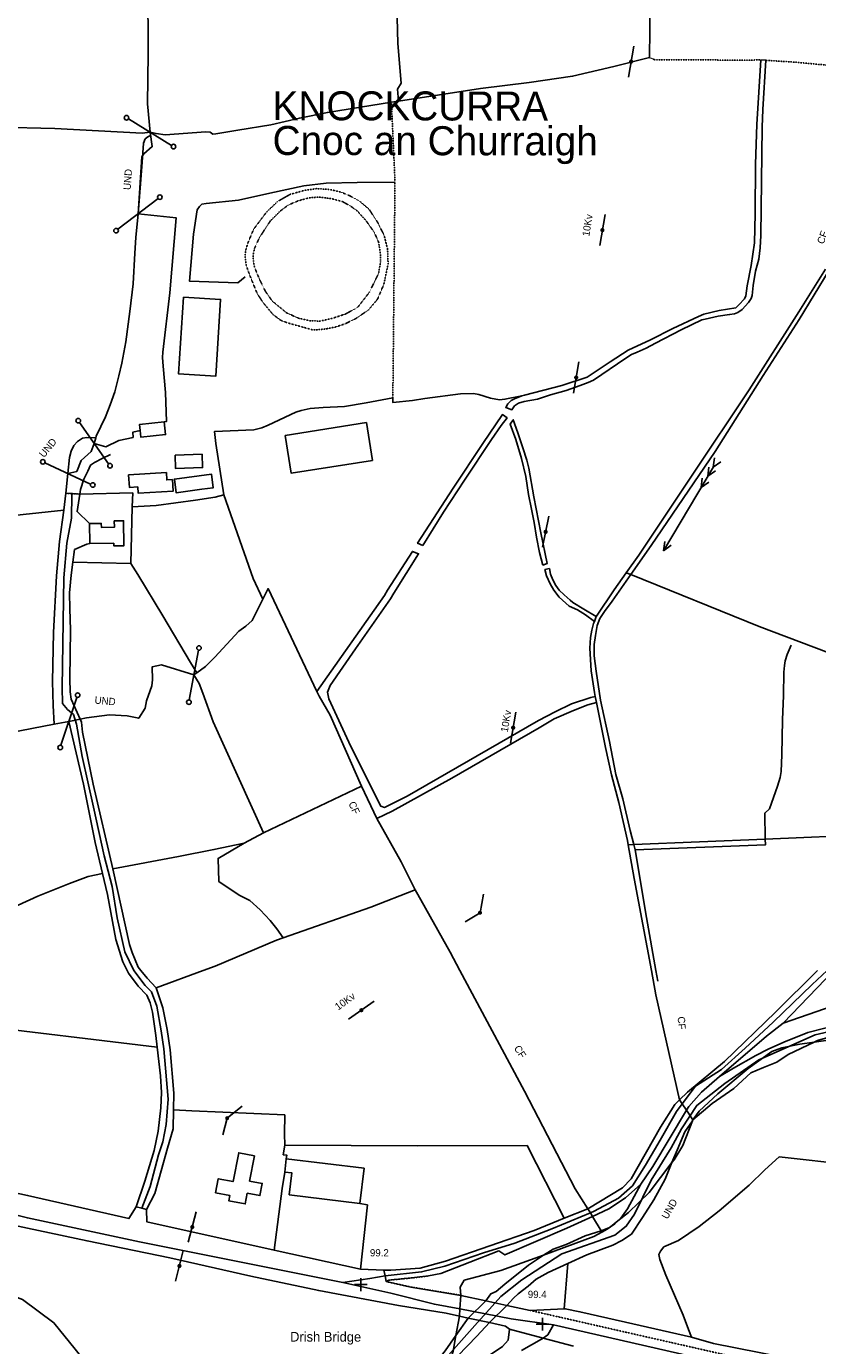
# Model space of a CAD drawing. Header units: metres. Extents: x 611948 to 1225781, y 656699 to 1316021.
# Tile 164 of 169: x 614643 to 615053, y 658349 to 659032. Entities that reach past the tile are written whole.
import ezdxf

# ---------------------------------------------------------------- set-up
doc = ezdxf.new("R2010")
doc.units = ezdxf.units.M
doc.linetypes.add('4696-B$0$PECK', pattern=[0.2, 0.1, -0.1])
doc.linetypes.add('4696-D$0$PECK', pattern=[0.2, 0.1, -0.1])
for name, color, linetype in [('4696-B$0$BDY_SYM', 253, 'Continuous'), ('4696-B$0$BLD_OTL_S', 253, 'Continuous'), ('4696-B$0$GEN_LIN_D', 253, 'Continuous'), ('4696-B$0$GEN_PCK_D', 253, '4696-B$0$PECK'), ('4696-B$0$POLE_SYMB', 253, 'Continuous'), ('4696-B$0$ROADS', 253, 'Continuous'), ('4696-B$0$ROADS_CTR', 253, 'Continuous'), ('4696-B$0$TOWNLAND', 253, 'Continuous'), ('4696-B$0$WATER_FTR', 253, 'Continuous'), ('4696-D$0$BLD_OTL_S', 253, 'Continuous'), ('4696-D$0$GEN_LIN_D', 253, 'Continuous'), ('4696-D$0$GEN_PCK_D', 253, '4696-D$0$PECK'), ('4696-D$0$HT_CTRL', 253, 'Continuous'), ('4696-D$0$LAND_SYMB', 253, 'Continuous'), ('4696-D$0$POLE_SYMB', 253, 'Continuous'), ('4696-D$0$ROADS', 253, 'Continuous'), ('4696-D$0$ROADS_CTR', 253, 'Continuous'), ('4696-D$0$TOWNLAND', 253, 'Continuous'), ('4696-D$0$WATER_FTR', 253, 'Continuous')]:
    doc.layers.add(name, color=color, linetype=linetype)
doc.styles.add('4696-B$0$STANDARD', font='txt')
doc.styles.add('4696-D$0$STANDARD', font='txt')

# ---------------------------------------------------------------- blocks, each defined once
blk = doc.blocks.new('4696-D$0$36', base_point=(144.988486, 310.919762))
blk.add_line((140.875383, 310.92339), (149.050238, 310.92339))
at = {"const_width": 0.539928}
blk.add_lwpolyline([(144.673376, 310.923808, 1), (145.213304, 310.923808, 1)], format="xyb", close=True, dxfattribs=at)
blk = doc.blocks.new('4696-D$0$30', base_point=(144.876269, 313.485642))
blk.add_line((144.905875, 313.497659), (149.765037, 313.497659))
blk = doc.blocks.new('4696-D$0$37', base_point=(145.909475, 308.83511))
blk.add_line((145.962562, 308.791096), (150.424369, 308.791096))
at = {"const_width": 0.51646}
blk.add_lwpolyline([(145.704332, 308.791096, 1), (146.220792, 308.791096, 1)], format="xyb", close=True, dxfattribs=at)
blk = doc.blocks.new('4696-D$0$35', base_point=(150.27109, 306.896499))
for p, q in [((150.27109, 308.539432), (150.27109, 305.253567)), ((151.914023, 306.896499), (148.62816, 306.896499))]:
    blk.add_line(p, q)
blk = doc.blocks.new('4696-D')
at = {"layer": '4696-D$0$BLD_OTL_S', "flags": 128}
for points in [[(614761.034, 658447.24), (614758.5, 658434.208), (614765.056, 658432.935), (614763.832, 658426.652), (614757.31, 658427.915), (614756.218, 658422.314), (614747.81, 658423.949), (614748.343, 658426.696), (614740.882, 658428.149), (614742.294, 658435.404), (614749.957, 658433.912), (614752.858, 658448.828), (614761.034, 658447.24)], [(614777.522, 658445.778), (614776.681, 658438.855)], [(614815.538, 658422.614), (614817.774, 658440.854), (614777.522, 658445.778)], [(614776.681, 658438.855), (614780.434, 658438.387), (614779.06, 658427.082), (614815.538, 658422.614)]]:
    blk.add_lwpolyline(points, dxfattribs=at)
at = {"layer": '4696-D$0$GEN_LIN_D', "flags": 128}
for points in [[(614850.504, 658331.703), (614875.159, 658359.421), (614888.655, 658374.456), (614899.533, 658383.078), (614920.208, 658396.574), (614947.604, 658406.243), (614953.566, 658410.835), (614957.756, 658417.04), (614966.418, 658434.573), (614976.812, 658451.332), (614982.13, 658461.162), (614990.115, 658473.337), (615004.537, 658484.698), (615022.264, 658496.865), (615051.432, 658509.837), (615064.887, 658513.06)], [(614710.578, 658503.554), (614709.88, 658509.46), (614708.291, 658521.577), (614707.09, 658526.485), (614705.357, 658530.375), (614700.808, 658535.084), (614695.781, 658541.859), (614695.107, 658543.178)], [(614710.194, 658534.17), (614705.394, 658539.141), (614702.205, 658543.178)], [(614710.194, 658534.17), (614734.542, 658543.178)], [(614867.36, 658543.177), (614900.912, 658480.697)], [(614968.862, 658530.632), (614966.535, 658543.177)], [(614968.899, 658543.177), (614969.877, 658537.583)], [(615052.639, 658543.177), (615030.759, 658521.659), (615004.334, 658496.136), (614985.281, 658480.26)], [(615034.763, 658515.942), (615060.948, 658543.177)], [(615034.763, 658515.942), (615082.123, 658532.355), (615083.667, 658543.177)], [(614570.3, 658534.669), (614613.497, 658518.741), (614612.921, 658515.15), (614710.578, 658503.554)], [(614719.13, 658470.989), (614719.282, 658479.734), (614717.356, 658502.148), (614715.739, 658512.722), (614713.617, 658523.821), (614710.194, 658534.17)], [(614968.862, 658530.632), (614981.081, 658476.229)], [(615001.77, 658488.332), (615026.156, 658509.145), (615034.763, 658515.942)], [(614710.578, 658503.554), (614712.348, 658488.581), (614712.972, 658480.08), (614712.577, 658472.113), (614711.081, 658460.048), (614709.107, 658450.05), (614704.201, 658434.186), (614699.74, 658420.907)], [(614984.725, 658470.817), (614985.909, 658472.801), (614992.468, 658480.147), (615001.77, 658488.332)], [(614900.912, 658480.697), (614927.044, 658430.081), (614933.689, 658419.85)], [(614933.689, 658419.85), (614951.625, 658430.599), (614956.082, 658435.41), (614971.21, 658462.157), (614978.615, 658473.862), (614981.081, 658476.229)], [(614981.081, 658476.229), (614985.281, 658480.26)], [(614705.118, 658419.528), (614709.375, 658427.686), (614715.958, 658451.238), (614718.961, 658461.218), (614719.13, 658470.989)], [(614728.64, 658470.567), (614719.13, 658470.989)], [(614728.64, 658470.567), (614776.708, 658468.447), (614776.539, 658458.675)], [(614961.031, 658432.589), (614967.363, 658441.74), (614984.725, 658470.817)], [(614776.694, 658452.756), (614776.539, 658458.675)], [(614456.758, 658450.875), (614493.189, 658442.65), (614542.909, 658432.012), (614598.775, 658419.724), (614629.78, 658412.754), (614674.374, 658403.234), (614717.183, 658394.516), (614759.206, 658385.04), (614794.317, 658377.485), (614835.6, 658369.823), (614860.225, 658365.794), (614867.195, 658364.274)], [(614535.282, 658449.835), (614554.577, 658446.064), (614643.506, 658426.771), (614696.032, 658414.798), (614699.74, 658420.907)], [(614777.522, 658445.778), (614777.715, 658447.606), (614775.909, 658447.791), (614776.694, 658452.756)], [(614845.37, 658452.335), (614776.694, 658452.756)], [(614921.38, 658415.002), (614902.226, 658452.635), (614845.37, 658452.335)], [(614987.248, 658353.324), (614985.848, 658357.422), (614983.019, 658364.799), (614974.118, 658385.532), (614970.914, 658393.562), (614970.444, 658396.143), (614971.246, 658397.929), (614973.086, 658400.213), (614980.602, 658403.427), (614991.275, 658410.702), (615001.705, 658418.752), (615017.115, 658432.119), (615025.225, 658439.952), (615032.803, 658446.767), (615069.772, 658442.522), (615087.441, 658437.843), (615111.516, 658431.766), (615161.462, 658419.322)], [(614776.681, 658438.855), (614775.443, 658430.35), (614771.254, 658398.454)], [(614961.031, 658432.589), (614953.19, 658425.522), (614944.601, 658419.755), (614936.085, 658415.88)], [(614699.74, 658420.907), (614702.63, 658420.165)], [(614702.63, 658420.165), (614705.118, 658419.528)], [(614705.118, 658419.528), (614705.263, 658413.094), (614771.254, 658398.454)], [(614815.966, 658388.535), (614819.534, 658421.872), (614815.538, 658422.614)], [(614921.38, 658415.002), (614933.689, 658419.85)], [(614828.076, 658388.126), (614831.649, 658388.005), (614846.844, 658389.028), (614860.026, 658392.658), (614905.834, 658408.583), (614921.38, 658415.002)], [(614936.085, 658415.88), (614922.821, 658409.843), (614890.683, 658395.995), (614887.633, 658398.107), (614857.587, 658386.28), (614851.148, 658385.096)], [(614676.883, 658336.342), (614668.234, 658347.24), (614657.152, 658360.81), (614640.898, 658372.925), (614618.149, 658381.294), (614604.054, 658384.369), (614582.045, 658390.924), (614574.565, 658389.768), (614564.716, 658393.796)], [(614771.254, 658398.454), (614815.966, 658388.535)], [(614815.966, 658388.535), (614828.076, 658388.126)], [(614921.387, 658368.07), (614923.288, 658391.559)], [(614880.863, 658372.212), (614867.951, 658375.029)], [(614891.706, 658369.847), (614880.863, 658372.212)], [(614903.829, 658367.202), (614891.706, 658369.847)], [(614921.387, 658368.07), (614903.829, 658367.202)], [(614987.248, 658353.324), (614953.142, 658361.221), (614929.538, 658366.57), (614921.987, 658368.12), (614921.387, 658368.07)], [(614867.195, 658364.274), (614871.658, 658363.3)], [(614871.658, 658363.3), (614882.698, 658360.892)], [(614882.698, 658360.892), (614890.977, 658359.086), (614893.007, 658357.507)], [(614893.007, 658357.507), (614892.396, 658351.859), (614889.508, 658348.564), (614883.004, 658344.304), (614869.975, 658334.755), (614862.388, 658327.427), (614847.341, 658305.308), (614840.69, 658295.939)], [(615140.195, 658320.396), (615046.058, 658340.827), (614998.8, 658350.175), (614987.248, 658353.324)]]:
    blk.add_lwpolyline(points, dxfattribs=at)
at = {"layer": '4696-D$0$GEN_PCK_D', "flags": 128}
for points in [[(614829.23, 658382.132), (614830.53, 658382.881), (614843.929, 658384.192), (614851.148, 658385.096)], [(614867.951, 658375.029), (614842.045, 658379.337), (614829.23, 658382.132)], [(614903.829, 658367.202), (615082.679, 658326.54), (615155.716, 658310.609), (615228.364, 658294.998), (615343.419, 658271.157), (615347.435, 658272.756)]]:
    blk.add_lwpolyline(points, dxfattribs=at)
at = {"layer": '4696-D$0$LAND_SYMB', "flags": 128}
for points in [[(614861.274, 658338.488), (614876.225, 658353.94), (614882.698, 658360.892)], [(614882.698, 658360.892), (614890.977, 658359.086), (614893.007, 658357.507)], [(614893.007, 658357.507), (614892.396, 658351.859), (614889.508, 658348.564), (614883.004, 658344.304), (614869.975, 658334.755), (614862.388, 658327.427), (614847.341, 658305.308), (614840.69, 658295.939)]]:
    blk.add_lwpolyline(points, dxfattribs=at)
at = {"layer": '4696-D$0$ROADS', "flags": 128}
for points in [[(614710.578, 658503.554), (614709.88, 658509.46), (614708.291, 658521.577), (614707.09, 658526.485), (614705.357, 658530.375), (614700.808, 658535.084), (614695.781, 658541.859), (614695.107, 658543.178)], [(614710.194, 658534.17), (614705.394, 658539.141), (614702.205, 658543.178)], [(615052.639, 658543.177), (615030.759, 658521.659), (615004.334, 658496.136), (614985.281, 658480.26)], [(615034.763, 658515.942), (615060.948, 658543.177)], [(614719.13, 658470.989), (614719.282, 658479.734), (614717.356, 658502.148), (614715.739, 658512.722), (614713.617, 658523.821), (614710.194, 658534.17)], [(615001.77, 658488.332), (615026.156, 658509.145), (615034.763, 658515.942)], [(614710.578, 658503.554), (614712.348, 658488.581), (614712.972, 658480.08), (614712.577, 658472.113), (614711.081, 658460.048), (614709.107, 658450.05), (614704.201, 658434.186), (614699.74, 658420.907)], [(614984.725, 658470.817), (614985.909, 658472.801), (614992.468, 658480.147), (615001.77, 658488.332)], [(614933.689, 658419.85), (614951.625, 658430.599), (614956.082, 658435.41), (614971.21, 658462.157), (614978.615, 658473.862), (614981.081, 658476.229)], [(614981.081, 658476.229), (614985.281, 658480.26)], [(614705.118, 658419.528), (614709.375, 658427.686), (614715.958, 658451.238), (614718.961, 658461.218), (614719.13, 658470.989)], [(614961.031, 658432.589), (614967.363, 658441.74), (614984.725, 658470.817)], [(614456.758, 658450.875), (614493.189, 658442.65), (614542.909, 658432.012), (614598.775, 658419.724), (614629.78, 658412.754), (614674.374, 658403.234), (614717.183, 658394.516), (614759.206, 658385.04), (614794.317, 658377.485), (614835.6, 658369.823), (614860.225, 658365.794), (614867.195, 658364.274)], [(614535.282, 658449.835), (614554.577, 658446.064), (614643.506, 658426.771), (614696.032, 658414.798), (614699.74, 658420.907)], [(614961.031, 658432.589), (614953.19, 658425.522), (614944.601, 658419.755), (614936.085, 658415.88)], [(614699.74, 658420.907), (614702.63, 658420.165)], [(614699.74, 658420.907), (614702.63, 658420.165)], [(614702.63, 658420.165), (614705.118, 658419.528)], [(614702.63, 658420.165), (614705.118, 658419.528)], [(614705.118, 658419.528), (614705.263, 658413.094), (614771.254, 658398.454)], [(614921.38, 658415.002), (614933.689, 658419.85)], [(614828.076, 658388.126), (614831.649, 658388.005), (614846.844, 658389.028), (614860.026, 658392.658), (614905.834, 658408.583), (614921.38, 658415.002)], [(614936.085, 658415.88), (614922.821, 658409.843), (614890.683, 658395.995), (614887.633, 658398.107), (614857.587, 658386.28), (614851.148, 658385.096)], [(614771.254, 658398.454), (614815.966, 658388.535)], [(614815.966, 658388.535), (614828.076, 658388.126)], [(614828.076, 658388.126), (614828.653, 658385.216)], [(614828.076, 658388.126), (614828.653, 658385.216)], [(614828.653, 658385.216), (614829.23, 658382.132)], [(614828.653, 658385.216), (614829.23, 658382.132)], [(614829.23, 658382.132), (614830.53, 658382.881), (614843.929, 658384.192), (614851.148, 658385.096)], [(614867.951, 658375.029), (614842.045, 658379.337), (614829.23, 658382.132)], [(614880.863, 658372.212), (614867.951, 658375.029)], [(614880.863, 658372.212), (614871.658, 658363.3)], [(614891.706, 658369.847), (614880.863, 658372.212)], [(614891.706, 658369.847), (614882.698, 658360.892)], [(614903.829, 658367.202), (614891.706, 658369.847)], [(614921.387, 658368.07), (614903.829, 658367.202)], [(614987.248, 658353.324), (614953.142, 658361.221), (614929.538, 658366.57), (614921.987, 658368.12), (614921.387, 658368.07)], [(614867.195, 658364.274), (614871.658, 658363.3)], [(614871.658, 658363.3), (614882.698, 658360.892)], [(614882.698, 658360.892), (614890.977, 658359.086), (614893.007, 658357.507)], [(614893.007, 658357.507), (614892.396, 658351.859), (614889.508, 658348.564), (614883.004, 658344.304), (614869.975, 658334.755), (614862.388, 658327.427), (614847.341, 658305.308), (614840.69, 658295.939)], [(614893.007, 658357.507), (614910.451, 658352.867)], [(614893.007, 658357.507), (614910.451, 658352.867)], [(614910.451, 658352.867), (614926.191, 658348.68)], [(614910.451, 658352.867), (614926.191, 658348.68)], [(615140.195, 658320.396), (615046.058, 658340.827), (614998.8, 658350.175), (614987.248, 658353.324)]]:
    blk.add_lwpolyline(points, dxfattribs=at)
at = {"layer": '4696-D$0$ROADS_CTR', "flags": 128}
for points in [[(614698.6, 658543.178), (614704.4, 658535.488), (614707.645, 658532.131), (614710.442, 658524.746), (614712.68, 658511.877), (614714.135, 658502.701), (614716.261, 658476.627), (614715.254, 658463.423), (614713.52, 658454.448), (614711.393, 658447.734), (614707.029, 658431.285), (614702.63, 658420.165)], [(614982.45, 658474.195), (614989.445, 658483.274), (615002.897, 658491.87), (615015.148, 658503.015), (615029.65, 658516.409), (615049.861, 658535.887), (615057.596, 658543.177)], [(614806.719, 658381.618), (614701.583, 658402.745), (614643.423, 658415.143), (614554.97, 658436.96), (614476.746, 658452.533), (614370.178, 658476.576), (614347.366, 658481.123)], [(614934.991, 658417.69), (614936.984, 658418.517), (614949.54, 658425.248), (614956.841, 658431.794), (614963.541, 658442.49), (614971.093, 658455.285), (614979.494, 658470.229), (614982.45, 658474.195)], [(614828.653, 658385.216), (614847.525, 658387.165), (614859.627, 658390.163), (614879.579, 658397.01), (614895.785, 658402.061), (614915.035, 658409.411), (614934.991, 658417.69)], [(614806.719, 658381.618), (614820.818, 658383.76), (614828.653, 658385.216)], [(614867.3, 658368.017), (614854.177, 658370.421), (614831.573, 658376.12), (614806.719, 658381.618)], [(614915.886, 658359.823), (614893.983, 658362.922), (614867.3, 658368.017)], [(614910.451, 658352.867), (614912.936, 658354.625), (614915.886, 658359.823)], [(614915.886, 658359.823), (615022.454, 658335.38), (615344.728, 658265.205)], [(614899.285, 658346.479), (614909.686, 658352.327), (614910.451, 658352.867)]]:
    blk.add_lwpolyline(points, dxfattribs=at)
at = {"layer": '4696-D$0$TOWNLAND', "flags": 128}
for points in [[(614867.36, 658543.177), (614900.912, 658480.697)], [(614968.862, 658530.632), (614966.535, 658543.177)], [(614968.862, 658530.632), (614981.081, 658476.229)], [(615050.91, 658506.067), (615056.803, 658506.869), (615074.884, 658511.185), (615096.061, 658515.963), (615117.987, 658519.441), (615128.021, 658519.523), (615147.042, 658518.68), (615168.329, 658514.965), (615178.93, 658514.015)], [(614988.073, 658465.84), (614991.345, 658470.449), (615001.016, 658479.284), (615016.679, 658492.389), (615028.922, 658501.18), (615034.101, 658503.147), (615043.394, 658505.044), (615050.91, 658506.067)], [(614900.912, 658480.697), (614927.044, 658430.081), (614933.689, 658419.85)], [(614981.081, 658476.229), (614982.45, 658474.195)], [(614982.45, 658474.195), (614984.725, 658470.817)], [(614984.725, 658470.817), (614988.073, 658465.84)], [(614977.212, 658443.771), (614978.302, 658445.208), (614982.803, 658452.59), (614987.824, 658465.384)], [(614988.073, 658465.84), (614987.824, 658465.384)], [(614949.226, 658413.58), (614954.675, 658417.836), (614965.402, 658428.197), (614977.212, 658443.771)], [(614933.689, 658419.85), (614934.991, 658417.69)], [(614934.991, 658417.69), (614936.085, 658415.88)], [(614936.085, 658415.88), (614940.567, 658408.453)], [(614945.363, 658410.562), (614949.226, 658413.58)], [(614910.699, 658395.834), (614936.712, 658405.543), (614940.957, 658407.806)], [(614940.567, 658408.453), (614940.957, 658407.806)], [(614940.957, 658407.806), (614943.722, 658409.28), (614945.363, 658410.562)], [(614676.883, 658336.342), (614668.234, 658347.24), (614657.152, 658360.81), (614640.898, 658372.925), (614618.149, 658381.294), (614604.054, 658384.369), (614582.045, 658390.924), (614574.565, 658389.768), (614564.716, 658393.796)], [(614867.951, 658375.029), (614867.553, 658379.311), (614869.646, 658382.839), (614888.558, 658387.858), (614910.699, 658395.834)], [(614867.3, 658368.017), (614867.951, 658375.029)], [(614867.195, 658364.274), (614867.3, 658368.017)], [(614865.352, 658354.255), (614867.195, 658364.274)], [(614861.274, 658338.488), (614863.866, 658346.168), (614865.352, 658354.255)]]:
    blk.add_lwpolyline(points, dxfattribs=at)
at = {"layer": '4696-D$0$WATER_FTR', "flags": 128}
for points in [[(614850.504, 658331.703), (614875.159, 658359.421), (614888.655, 658374.456), (614899.533, 658383.078), (614920.208, 658396.574), (614947.604, 658406.243), (614953.566, 658410.835), (614957.756, 658417.04), (614966.418, 658434.573), (614976.812, 658451.332), (614982.13, 658461.162), (614990.115, 658473.337), (615004.537, 658484.698), (615022.264, 658496.865), (615051.432, 658509.837), (615064.887, 658513.06)], [(615066.845, 658511), (615052.625, 658506.873), (615050.91, 658506.067)], [(615001.77, 658488.332), (615009.162, 658492.709), (615020.593, 658499.199), (615027.08, 658502.431), (615035.12, 658506.15), (615047.553, 658511.079), (615063.829, 658515.169), (615081.912, 658519.486), (615096.619, 658522.06), (615107.97, 658523.921), (615122.651, 658524.952), (615133.713, 658525.017), (615156.578, 658523.334), (615163.203, 658519.617), (615172.913, 658515.847), (615178.93, 658514.015)], [(615050.91, 658506.067), (615037.322, 658499.679), (615031.593, 658495.663), (615024.601, 658492.955), (615018.122, 658490.237), (615009.236, 658482.16), (614998.04, 658474.38), (614988.073, 658465.84)], [(614984.725, 658470.817), (614985.909, 658472.801), (614992.468, 658480.147), (615001.77, 658488.332)], [(614961.031, 658432.589), (614967.363, 658441.74), (614984.725, 658470.817)], [(614987.824, 658465.384), (614983.894, 658459.706), (614979.872, 658450.257), (614977.212, 658443.771)], [(614988.073, 658465.84), (614987.824, 658465.384)], [(614977.212, 658443.771), (614973.693, 658435.187), (614967.848, 658424.485), (614962.029, 658415.325), (614956.221, 658406.68), (614951.277, 658403.421), (614946.603, 658400.93), (614933.141, 658396.019), (614923.288, 658391.559)], [(614961.031, 658432.589), (614954.133, 658419.836), (614950.705, 658415.008), (614949.226, 658413.58)], [(614949.226, 658413.58), (614947.566, 658411.975), (614945.363, 658410.562)], [(614940.567, 658408.453), (614932.281, 658405.81), (614922.429, 658401.35), (614915.698, 658398.894), (614910.699, 658395.834)], [(614945.363, 658410.562), (614944.444, 658409.972), (614940.567, 658408.453)], [(614910.699, 658395.834), (614902.949, 658390.627), (614890.688, 658380.807), (614886.25, 658377.026), (614883.399, 658375.79), (614880.863, 658372.212)], [(614923.288, 658391.559), (614913.174, 658386.847), (614906.939, 658383.354), (614902.762, 658379.825), (614897.547, 658375.799), (614895.193, 658373.525), (614891.706, 658369.847)], [(614880.863, 658372.212), (614871.658, 658363.3)], [(614891.706, 658369.847), (614880.863, 658372.212)], [(614891.706, 658369.847), (614882.698, 658360.892)], [(614861.274, 658338.488), (614876.225, 658353.94), (614882.698, 658360.892)], [(614871.658, 658363.3), (614865.352, 658354.255)], [(614871.658, 658363.3), (614882.698, 658360.892)], [(614865.352, 658354.255), (614859.787, 658346.27), (614850.585, 658334.854), (614844.306, 658328.789), (614839.796, 658320.893), (614832.597, 658306.355), (614828.917, 658301.789), (614822.567, 658291.609), (614811.507, 658276.881), (614796.504, 658257.334), (614790.38, 658245.35), (614787.806, 658240.58)]]:
    blk.add_lwpolyline(points, dxfattribs=at)
at = {"layer": '4696-D$0$HT_CTRL', "xscale": 2, "yscale": 2}
for p in [(614816.085, 658380.559), (614910.139, 658360.148)]:
    blk.add_blockref('4696-D$0$35', p, dxfattribs=at)
at = {"layer": '4696-D$0$POLE_SYMB', "xscale": 2, "yscale": 2}
for name, p, rotation in [('4696-D$0$36', (614816.466, 658522.664), 35.26600000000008), ('4696-D$0$37', (614747.006, 658466.837), 254.9990000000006), ('4696-D$0$30', (614747.006, 658466.837), 38.41600000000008), ('4696-D$0$36', (614728.856, 658410.46), 75.38300000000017), ('4696-D$0$36', (614722.206, 658390.317), 75.88400000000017)]:
    blk.add_blockref(name, p, dxfattribs=dict(at, rotation=rotation))
at = {"layer": '4696-D$0$HT_CTRL', "style": '4696-D$0$STANDARD'}
for s, p in [('99.2', (614820.821, 658395.199)), ('99.4', (614902.567, 658373.657))]:
    blk.add_text(s, height=3.75, rotation=-0.1, dxfattribs=at).set_placement(p)
at = {"layer": '4696-D$0$POLE_SYMB', "style": '4696-D$0$STANDARD'}
blk.add_text('10Kv', height=3.75, rotation=35.400007, dxfattribs=at).set_placement((614804.347, 658522.39))
at = {"layer": '4696-D$0$TOWNLAND', "style": '4696-D$0$STANDARD'}
for s, rotation, p in [('CF', -85.800018, (614980.139, 658519.213)), ('CF', -58.000012, (614895.246, 658502.986)), ('UND', 60.500013, (614974.863, 658414.13))]:
    blk.add_text(s, height=3.75, rotation=rotation, dxfattribs=at).set_placement(p)
at = {"layer": '4696-D$0$WATER_FTR', "style": '4696-D$0$STANDARD'}
blk.add_text('Drish Bridge', height=5, rotation=-0.1, dxfattribs=at).set_placement((614779.486, 658351.103))
blk = doc.blocks.new('4696-B$0$43', base_point=(147.36021, 308.857352))
blk.add_line((153.849537, 308.848253), (140.769785, 308.848253))
for centre in [(140.180307, 308.837153), (154.439015, 308.859353)]:
    blk.add_circle(centre, 0.589583)
blk = doc.blocks.new('4696-B$0$36', base_point=(144.988486, 310.919762))
blk.add_line((140.875383, 310.92339), (149.050238, 310.92339))
at = {"const_width": 0.539928}
blk.add_lwpolyline([(144.673376, 310.923808, 1), (145.213304, 310.923808, 1)], format="xyb", close=True, dxfattribs=at)
blk = doc.blocks.new('4696-B$0$33', base_point=(135.493669, 309.153345))
for p, q in [((135.303093, 309.0949), (137.533998, 310.06066)), ((161.059896, 309.0949), (135.303093, 309.0949)), ((135.303093, 309.0949), (137.533998, 308.12914)), ((154.338261, 309.0949), (156.569166, 310.06066)), ((154.338261, 309.0949), (156.569166, 308.12914)), ((157.725323, 309.0949), (159.956226, 310.06066)), ((157.725323, 309.0949), (159.956226, 308.12914)), ((160.456823, 309.0949), (162.687728, 310.06066)), ((160.456823, 309.0949), (162.687728, 308.12914))]:
    blk.add_line(p, q)
blk = doc.blocks.new('4696-B$0$37', base_point=(145.909475, 308.83511))
blk.add_line((145.962562, 308.791096), (150.424369, 308.791096))
at = {"const_width": 0.51646}
blk.add_lwpolyline([(145.704332, 308.791096, 1), (146.220792, 308.791096, 1)], format="xyb", close=True, dxfattribs=at)
blk = doc.blocks.new('4696-B$0$30', base_point=(144.876269, 313.485642))
blk.add_line((144.905875, 313.497659), (149.765037, 313.497659))
blk = doc.blocks.new('4696-B')
at = {"layer": '4696-B$0$BLD_OTL_S', "flags": 128}
for points in [[(614724.244, 658891.712), (614721.747, 658852.003), (614740.951, 658850.796), (614743.445, 658890.504), (614724.244, 658891.712)], [(614701.802, 658822.7), (614701.455, 658825.778), (614714.271, 658827.236)], [(614714.271, 658827.236), (614715.017, 658820.608), (614702.201, 658819.159), (614701.802, 658822.7)], [(614822.062, 658807.244), (614780.062, 658800.59), (614776.971, 658820.105), (614818.97, 658826.759), (614822.062, 658807.244)], [(614719.958, 658809.904), (614733.905, 658810.42), (614734.169, 658803.497), (614720.21, 658802.992), (614719.958, 658809.904)], [(614695.88, 658799.792), (614715.427, 658800.924), (614715.648, 658797.153), (614718.533, 658797.324), (614718.886, 658791.271), (614700.814, 658790.22), (614700.624, 658793.509), (614696.265, 658793.258), (614695.88, 658799.792)], [(614733.811, 658792.267), (614720.535, 658790.426), (614719.553, 658797.506), (614738.737, 658800.172), (614739.717, 658793.086), (614733.811, 658792.267)], [(614675.685, 658774.495), (614681.709, 658774.595), (614681.743, 658772.534), (614688.488, 658772.646), (614688.436, 658775.895), (614693.258, 658775.972), (614693.46, 658763.022), (614688.212, 658762.933), (614688.187, 658764.335), (614675.847, 658764.234)], [(614675.847, 658764.234), (614675.685, 658774.495)]]:
    blk.add_lwpolyline(points, dxfattribs=at)
at = {"layer": '4696-B$0$GEN_LIN_D', "flags": 128}
for points in [[(614952.757, 659273.887), (614956.458, 659225.146), (614960.277, 659176.534), (614963.821, 659134.382), (614965.584, 659107.705), (614965.937, 659044.139), (614965.657, 659015.758)], [(614835.603, 658993.154), (614835.089, 658999.352), (614836.949, 659002.419), (614835.322, 659023.003), (614834.71, 659043.134), (614832.857, 659077.769), (614831.048, 659114.273), (614827.593, 659174.721), (614825.04, 659228.613), (614822.857, 659261.568)], [(614707.04, 658977.083), (614705.668, 658991.706), (614705.925, 659017.722), (614705.991, 659033.651), (614704.619, 659062.833), (614702.95, 659128.085), (614701.706, 659139.727), (614701.109, 659141.119)], [(614965.657, 659015.758), (614947.067, 659011.106), (614925.755, 659006.09), (614903.247, 659002.888), (614878.125, 658999.699), (614835.603, 658993.154)], [(615023.275, 659014.479), (615021.09, 658981.165), (615020.482, 658960.484), (615020.334, 658934.846), (615019.977, 658919.9), (615018.24, 658908.13), (615016.201, 658897.591), (615015.55, 658892.461), (615014.75, 658890.809), (615011.896, 658887.701), (615010.341, 658886.266), (615001.57, 658884.772), (614993.685, 658882.941), (614990.876, 658881.701), (614977.707, 658875.415), (614966.136, 658869.57), (614954.545, 658864.222), (614945.22, 658858.225), (614933.367, 658850.252), (614920.113, 658845.953), (614900.918, 658840.902), (614899.507, 658840.62)], [(614835.603, 658993.154), (614831.968, 658992.573)], [(614831.968, 658992.573), (614798.772, 658987.349), (614784.342, 658984.368), (614769.555, 658980.999), (614752.382, 658978.149), (614741.018, 658976.171), (614739.502, 658976.012), (614738.076, 658977.095), (614735.798, 658977.278), (614714.824, 658975.759), (614710.098, 658976.356), (614707.04, 658977.083)], [(614526.526, 658982.757), (614599.771, 658980.336), (614657.688, 658978.954), (614702.958, 658976.535), (614707.04, 658977.083)], [(614700.756, 658934.883), (614702.869, 658961.536), (614703.579, 658971.376), (614704.44, 658973.595), (614705.824, 658974.639), (614707.175, 658975.444), (614707.04, 658977.083)], [(614756.284, 658902.289), (614752.489, 658899.047), (614727.447, 658899.957), (614729.452, 658924.384), (614731.294, 658936.888), (614732.526, 658938.655), (614733.777, 658939.781), (614736.101, 658940.112), (614752.822, 658941.948), (614768.947, 658945.537), (614786.565, 658949.277), (614798.126, 658950.688), (614814.135, 658951.075), (614833.797, 658951.305)], [(614678.813, 658818.831), (614679.051, 658819.733), (614683.973, 658829.773), (614686.32, 658835.97), (614688.647, 658842.664), (614690.78, 658850.967), (614692.362, 658857.63), (614694.379, 658868.665), (614696.572, 658884.312), (614698.203, 658898.566), (614699.142, 658914.408), (614699.537, 658922.637), (614700.756, 658934.883)], [(614700.756, 658934.883), (614720.507, 658932.741), (614717.184, 658894.027), (614713.522, 658863.262), (614713.391, 658860.519), (614713.712, 658855.929), (614714.911, 658842.418), (614715.562, 658827.4), (614714.271, 658827.236)], [(614953.566, 658749.073), (614960.13, 658758.205), (614987.602, 658799.569), (615017.193, 658843.76), (615042.839, 658884.176), (615056.654, 658906.147)], [(615058.608, 658905.669), (615043.027, 658880.118), (615024.484, 658851.081), (614999.66, 658811.821), (614966.405, 658763.118), (614955.993, 658748.091)], [(614832.685, 658839.581), (614818.86, 658837), (614807.617, 658835.15), (614796.568, 658834.553), (614789.872, 658834.018), (614785.185, 658833.072), (614782.483, 658832.21), (614768.093, 658825.373), (614764.918, 658823.994), (614760.727, 658823.068), (614740.256, 658822.127), (614741.057, 658815.948), (614745.113, 658789.392)], [(614899.507, 658840.62), (614890.679, 658838.847), (614887.828, 658838.601), (614883.314, 658839.403), (614877.139, 658841.255), (614874.503, 658841.764), (614867.787, 658841.725), (614849.231, 658839.191), (614842.804, 658838.169), (614832.641, 658837.238), (614832.685, 658839.581)], [(614701.802, 658822.7), (614698.053, 658821.888), (614698.169, 658819.156), (614690.856, 658817.475), (614684.124, 658814.307), (614678.077, 658816.04)], [(614662.245, 658781.449), (614628.181, 658777.878), (614612.553, 658776.712), (614599.14, 658776.14), (614577.423, 658777.699), (614577.716, 658794.136), (614509.499, 658783.257), (614505.823, 658808.11), (614503.857, 658822.086)], [(614678.813, 658818.831), (614674.202, 658819.007), (614671.976, 658818.663), (614669.438, 658816.937), (614667.535, 658814.865), (614666.042, 658811.94), (614665.306, 658808.797), (614664.447, 658800.445)], [(614678.077, 658816.04), (614678.813, 658818.831)], [(614670.58, 658789.793), (614670.946, 658792.21), (614672.711, 658797.511), (614674.732, 658801.731), (614676.094, 658804.775), (614678.277, 658806.113), (614682.167, 658808.269), (614686.434, 658810.319)], [(614663.267, 658790.195), (614664.447, 658800.445)], [(614662.245, 658781.449), (614663.267, 658790.195)], [(614675.685, 658774.495), (614669.2, 658780.687), (614670.58, 658789.793)], [(614697.777, 658783.147), (614697.985, 658790.406), (614670.58, 658789.793)], [(614697.777, 658783.147), (614710.146, 658783.897), (614730.477, 658786.588), (614740.639, 658788.203), (614745.113, 658789.392)], [(614745.113, 658789.392), (614760.417, 658746.169), (614765.396, 658735.464)], [(614657.299, 658670.736), (614656.766, 658680.294), (614656.484, 658692.725), (614656.891, 658718.125), (614658.5, 658747.435), (614660.101, 658765.296), (614662.245, 658781.449)], [(614696.937, 658753.819), (614697.777, 658783.147)], [(614667.04, 658754.618), (614667.856, 658761.088), (614674.208, 658763.848), (614675.847, 658764.234)], [(614670.726, 658673.25), (614666.19, 658683.624), (614665.652, 658687.459), (614665.366, 658694.165), (614665.773, 658719.566), (614665.435, 658730.375), (614665.334, 658738.584), (614666.183, 658747.826), (614667.04, 658754.618)], [(614667.04, 658754.618), (614696.937, 658753.819)], [(614696.937, 658753.819), (614700.675, 658748.073), (614713.589, 658726.775), (614727.893, 658702.689), (614731.232, 658697.315)], [(614955.993, 658748.091), (614946.232, 658734.384), (614942.232, 658728.988), (614939.897, 658725.404), (614938.436, 658721.733), (614937.536, 658716.593), (614936.992, 658711.842), (614936.988, 658706.119), (614937.954, 658698.071), (614940.212, 658683.113), (614944.862, 658661.661), (614948.078, 658644.628), (614951.729, 658631.969), (614955.54, 658615.583), (614957.429, 658608.345)], [(614937.983, 658726.373), (614938.087, 658726.655), (614947.211, 658740.234), (614953.566, 658749.073)], [(614953.566, 658749.073), (614955.993, 658748.091)], [(614955.993, 658748.091), (615022.317, 658721.279), (615064.812, 658705.177)], [(614765.396, 658735.464), (614768.096, 658740.873), (614793.365, 658687.522)], [(614731.232, 658697.315), (614735.603, 658700.539), (614740.499, 658705.352), (614752.863, 658718.821), (614756.614, 658721.345), (614759.845, 658724.345), (614765.396, 658735.464)], [(614937.469, 658684.955), (614937.042, 658687.043), (614935.442, 658698.297), (614934.694, 658709.961), (614935.076, 658715.577), (614935.663, 658719.335), (614936.636, 658722.736), (614937.016, 658723.763)], [(614937.016, 658723.763), (614937.983, 658726.373)], [(615038.959, 658711.621), (615036.807, 658706.676), (615035.822, 658703.524), (615035.431, 658701.018), (615035.202, 658697.649), (615034.977, 658685.446), (615034.395, 658672.855), (615034.047, 658654.797), (615033.792, 658646.201), (615033.304, 658643.07), (615031.876, 658638.654), (615027.655, 658626.778), (615025.256, 658624.684), (615025.529, 658611.188)], [(614729.693, 658696.18), (614731.232, 658697.315)], [(614765.661, 658614.477), (614739.567, 658671.842), (614734.329, 658686.674), (614732.368, 658691.815), (614729.693, 658696.18)], [(614793.365, 658687.522), (614794.493, 658685.139), (614800.263, 658675.307), (614816.393, 658638.544)], [(614824.465, 658621.856), (614832.265, 658625.674), (614863.261, 658642.801), (614908.433, 658668.87), (614916.202, 658673.433), (614926.217, 658677.842), (614933.681, 658680.774), (614938.082, 658681.953)], [(614938.082, 658681.953), (614937.469, 658684.955)], [(614954.539, 658608.224), (614954.125, 658610.504), (614949.679, 658630.098), (614945.953, 658644.497), (614942.864, 658658.549), (614938.082, 658681.953)], [(614664.958, 658672.059), (614657.299, 658670.736)], [(614682.391, 658593.395), (614678.583, 658609.433), (614672.439, 658639.655), (614664.958, 658672.059)], [(614687.704, 658595.813), (614677.53, 658639.564), (614672.02, 658666.578), (614671.43, 658671.654), (614670.726, 658673.25)], [(614657.299, 658670.736), (614599.298, 658659.548), (614564.959, 658651.534)], [(614816.393, 658638.544), (614765.661, 658614.477)], [(614816.393, 658638.544), (614824.465, 658621.856)], [(614824.465, 658621.856), (614836.997, 658599.373), (614844.32, 658584.895)], [(614765.661, 658614.477), (614755.675, 658609.041)], [(615025.529, 658611.188), (614957.429, 658608.345)], [(615025.529, 658611.188), (615025.59, 658608.15), (614958.135, 658605.64)], [(615084.981, 658580.795), (615082.62, 658601.1), (615081.593, 658613.498), (615025.529, 658611.188)], [(614687.704, 658595.813), (614721.608, 658602.128), (614740.023, 658605.806), (614755.675, 658609.041)], [(614755.675, 658609.041), (614742.216, 658601.158), (614742.65, 658589.194), (614753.077, 658582.103), (614758.602, 658579.448), (614763.954, 658574.645), (614769.245, 658569.059), (614772.658, 658564.724), (614775.822, 658560.098)], [(614957.429, 658608.345), (614954.539, 658608.224)], [(614966.535, 658543.177), (614957.707, 658590.75), (614954.539, 658608.224)], [(614957.429, 658608.345), (614958.135, 658605.64)], [(614958.135, 658605.64), (614964.113, 658570.559), (614968.899, 658543.177)], [(614575.908, 658548.591), (614593.79, 658556.255), (614612.08, 658564.912), (614648.789, 658581.658), (614665.306, 658588.211), (614674.855, 658591.854), (614682.391, 658593.395)], [(614695.107, 658543.178), (614692.793, 658547.704), (614689.314, 658559.251), (614684.957, 658582.581), (614682.391, 658593.395)], [(614702.205, 658543.178), (614700.863, 658544.878), (614697.671, 658552.581), (614696.379, 658556.632), (614687.704, 658595.813)], [(614775.822, 658560.098), (614821.31, 658576.04), (614844.32, 658584.895)], [(614844.32, 658584.895), (614845.56, 658582.444), (614862.287, 658552.623), (614867.36, 658543.177)], [(614734.543, 658543.178), (614740.745, 658545.472), (614772.397, 658558.894), (614775.822, 658560.098)]]:
    blk.add_lwpolyline(points, dxfattribs=at)
at = {"layer": '4696-B$0$GEN_PCK_D', "flags": 128}
for points in [[(614965.657, 659015.758), (614968.194, 659014.623), (615005.031, 659014.455), (615023.275, 659014.479)], [(615025.808, 659014.314), (615041.662, 659013.284), (615063.648, 659011.237), (615078.875, 659010.145), (615095.699, 659009.179)], [(614833.797, 658951.305), (614831.968, 658992.573)], [(614774.633, 658879.75), (614770.768, 658882.589), (614765.553, 658888.823), (614762.442, 658893.575), (614758.441, 658903.413), (614756.696, 658908.282), (614756.219, 658912.859), (614756.354, 658915.492), (614757.533, 658919.53), (614760.571, 658926.846), (614767.141, 658935.58), (614773.001, 658941.274), (614779.559, 658944.95), (614786.864, 658946.978), (614793.042, 658947.886), (614799.786, 658947.493), (614805.648, 658946.14), (614810.469, 658944.161), (614815.481, 658941.403), (614820.377, 658937.211), (614824.663, 658930.66), (614828.13, 658923.805), (614829.96, 658916.624), (614830.226, 658908.808), (614828.04, 658898.444), (614824.768, 658890.684), (614820.067, 658885.094), (614813.543, 658880.651), (614808.051, 658877.947), (614802.944, 658876.267), (614798.193, 658875.302), (614794.092, 658874.878), (614791.139, 658874.781), (614778.164, 658878.397), (614774.633, 658879.75)], [(614833.797, 658951.305), (614832.685, 658839.581)], [(614826.352, 658910.112), (614825.259, 658903.928), (614820.542, 658894.254), (614814.437, 658886.379), (614808.125, 658882.978), (614801.395, 658880.764), (614794.985, 658879.303), (614789.607, 658879.529), (614783.796, 658880.831), (614777.617, 658883.619), (614770.215, 658889.711), (614766.786, 658894.584), (614763.562, 658901.124), (614761.052, 658907.215), (614760.509, 658910.047), (614760.334, 658913.681), (614761.145, 658917.173), (614763.598, 658922.534), (614769.282, 658931.239), (614774.337, 658936.253), (614778.773, 658939.541), (614783.763, 658941.59), (614789.516, 658943.166), (614794.642, 658943.547), (614800.99, 658942.674), (614806.665, 658941.15), (614810.693, 658938.917), (614814.305, 658936.304), (614818.877, 658931.202), (614822.995, 658925.411), (614825.314, 658920.198), (614826.252, 658913.954), (614826.352, 658910.112)], [(614666.486, 658790.018), (614663.267, 658790.195)], [(614670.58, 658789.793), (614666.486, 658790.018)]]:
    blk.add_lwpolyline(points, dxfattribs=at)
at = {"layer": '4696-B$0$ROADS', "flags": 128}
for points in [[(614662.245, 658781.449), (614663.267, 658790.195)], [(614666.486, 658790.018), (614663.267, 658790.195)], [(614670.58, 658789.793), (614666.486, 658790.018)], [(614675.685, 658774.495), (614669.2, 658780.687), (614670.58, 658789.793)], [(614657.299, 658670.736), (614656.766, 658680.294), (614656.484, 658692.725), (614656.891, 658718.125), (614658.5, 658747.435), (614660.101, 658765.296), (614662.245, 658781.449)], [(614675.847, 658764.234), (614675.685, 658774.495)], [(614667.04, 658754.618), (614667.856, 658761.088), (614674.208, 658763.848), (614675.847, 658764.234)], [(614670.726, 658673.25), (614666.19, 658683.624), (614665.652, 658687.459), (614665.366, 658694.165), (614665.773, 658719.566), (614665.435, 658730.375), (614665.334, 658738.584), (614666.183, 658747.826), (614667.04, 658754.618)], [(614664.958, 658672.059), (614657.299, 658670.736)], [(614682.391, 658593.395), (614678.583, 658609.433), (614672.439, 658639.655), (614664.958, 658672.059)], [(614687.704, 658595.813), (614677.53, 658639.564), (614672.02, 658666.578), (614671.43, 658671.654), (614670.726, 658673.25)], [(614695.107, 658543.178), (614692.793, 658547.704), (614689.314, 658559.251), (614684.957, 658582.581), (614682.391, 658593.395)], [(614702.205, 658543.178), (614700.863, 658544.878), (614697.671, 658552.581), (614696.379, 658556.632), (614687.704, 658595.813)]]:
    blk.add_lwpolyline(points, dxfattribs=at)
at = {"layer": '4696-B$0$ROADS_CTR', "flags": 128}
blk.add_lwpolyline([(614698.6, 658543.178), (614693.899, 658552.836), (614689.913, 658570.439), (614687.405, 658586.736), (614683.165, 658602.541), (614677.704, 658627.776), (614671.807, 658653.978), (614668.945, 658670.614), (614667.345, 658675.663), (614664.293, 658678.264), (614661.642, 658681.464), (614661.392, 658689.711), (614662.348, 658746.398), (614663.8, 658764.394), (614666.352, 658777.34), (614666.403, 658789.637), (614666.486, 658790.018)], dxfattribs=at)
at = {"layer": '4696-B$0$TOWNLAND', "flags": 128}
for points in [[(614707.04, 658977.083), (614705.668, 658991.706), (614705.925, 659017.722), (614705.991, 659033.651), (614704.619, 659062.833), (614702.95, 659128.085), (614701.706, 659139.727), (614701.109, 659141.119)], [(614707.04, 658977.083), (614708.104, 658969.662), (614703.662, 658965.864), (614702.733, 658964.331), (614700.756, 658934.883)], [(614678.813, 658818.831), (614679.051, 658819.733), (614683.973, 658829.773), (614686.32, 658835.97), (614688.647, 658842.664), (614690.78, 658850.967), (614692.362, 658857.63), (614694.379, 658868.665), (614696.572, 658884.312), (614698.203, 658898.566), (614699.142, 658914.408), (614699.537, 658922.637), (614700.756, 658934.883)], [(614953.566, 658749.073), (614960.13, 658758.205), (614987.602, 658799.569), (615017.193, 658843.76), (615042.839, 658884.176), (615056.654, 658906.147)], [(614662.245, 658781.449), (614628.181, 658777.878), (614612.553, 658776.712), (614599.14, 658776.14), (614577.423, 658777.699), (614577.716, 658794.136), (614509.499, 658783.257), (614505.823, 658808.11), (614503.857, 658822.086)], [(614664.447, 658800.445), (614669.005, 658801.511), (614671.255, 658807.082), (614676.529, 658811.787), (614678.077, 658816.04)], [(614678.077, 658816.04), (614678.813, 658818.831)], [(614663.267, 658790.195), (614664.447, 658800.445)], [(614662.245, 658781.449), (614663.267, 658790.195)], [(614657.299, 658670.736), (614656.766, 658680.294), (614656.484, 658692.725), (614656.891, 658718.125), (614658.5, 658747.435), (614660.101, 658765.296), (614662.245, 658781.449)], [(614937.983, 658726.373), (614938.087, 658726.655), (614947.211, 658740.234), (614953.566, 658749.073)], [(614765.396, 658735.464), (614768.096, 658740.873), (614793.365, 658687.522)], [(614731.232, 658697.315), (614735.603, 658700.539), (614740.499, 658705.352), (614752.863, 658718.821), (614756.614, 658721.345), (614759.845, 658724.345), (614765.396, 658735.464)], [(614937.469, 658684.955), (614937.042, 658687.043), (614935.442, 658698.297), (614934.694, 658709.961), (614935.076, 658715.577), (614935.663, 658719.335), (614936.636, 658722.736), (614937.016, 658723.763)], [(614937.016, 658723.763), (614937.983, 658726.373)], [(614670.726, 658673.25), (614674.085, 658673.943), (614685.965, 658675.445), (614695.069, 658674.963), (614701.094, 658673.727), (614704.478, 658678.974), (614705.064, 658682.731), (614707.964, 658690.57), (614708.204, 658693.691), (614708.047, 658700.279), (614712.853, 658701.355), (614729.693, 658696.18)], [(614729.693, 658696.18), (614731.232, 658697.315)], [(614793.365, 658687.522), (614794.493, 658685.139), (614800.263, 658675.307), (614816.393, 658638.544)], [(614938.082, 658681.953), (614937.469, 658684.955)], [(614954.539, 658608.224), (614954.125, 658610.504), (614949.679, 658630.098), (614945.953, 658644.497), (614942.864, 658658.549), (614938.082, 658681.953)], [(614664.958, 658672.059), (614657.299, 658670.736)], [(614664.958, 658672.059), (614670.726, 658673.25)], [(614816.393, 658638.544), (614824.465, 658621.856)], [(614824.465, 658621.856), (614836.997, 658599.373), (614844.32, 658584.895)], [(614966.535, 658543.177), (614957.707, 658590.75), (614954.539, 658608.224)], [(614844.32, 658584.895), (614845.56, 658582.444), (614862.287, 658552.623), (614867.36, 658543.177)]]:
    blk.add_lwpolyline(points, dxfattribs=at)
at = {"layer": '4696-B$0$WATER_FTR', "flags": 128}
for points in [[(614899.507, 658840.62), (614895.715, 658839.088), (614893.889, 658838.139), (614892.214, 658836.574), (614891.175, 658834.663), (614894.339, 658833.43), (614895.744, 658835.481), (614897.679, 658836.807), (614900.627, 658837.68), (614907.54, 658838.971), (614914.291, 658841.126), (614922.404, 658843.464), (614929.76, 658846.017), (614933.8, 658847.559), (614936.609, 658848.799), (614953.292, 658860.212), (614956.198, 658862.079), (614959.137, 658863.199), (614963.772, 658865.389), (614968.644, 658867.836), (614982.03, 658874.879), (614992.638, 658879.936), (614994.366, 658880.259), (615001.139, 658881.917), (615007.079, 658882.668), (615009.672, 658883.152), (615011.389, 658883.724), (615013.561, 658885.309), (615016.89, 658888.936), (615018.295, 658890.986), (615018.729, 658892.498), (615019.251, 658897.747), (615020.552, 658905.143), (615022.155, 658911.309), (615022.894, 658917.312), (615023.244, 658923.673), (615023.836, 658979.69), (615024.188, 658988.912), (615025.808, 659014.314)], [(615023.275, 659014.479), (615021.09, 658981.165), (615020.482, 658960.484), (615020.334, 658934.846), (615019.977, 658919.9), (615018.24, 658908.13), (615016.201, 658897.591), (615015.55, 658892.461), (615014.75, 658890.809), (615011.896, 658887.701), (615010.341, 658886.266), (615001.57, 658884.772), (614993.685, 658882.941), (614990.876, 658881.701), (614977.707, 658875.415), (614966.136, 658869.57), (614954.545, 658864.222), (614945.22, 658858.225), (614933.367, 658850.252), (614920.113, 658845.953), (614900.918, 658840.902), (614899.507, 658840.62)], [(615023.275, 659014.479), (615025.808, 659014.314)], [(614848.166, 658763.097), (614858.87, 658780.476), (614869.736, 658796.991), (614883.769, 658817.998), (614888.807, 658825.305), (614891.877, 658829.169), (614889.438, 658830.931), (614879.253, 658815.938), (614863.944, 658792.762), (614845.499, 658764.351), (614848.166, 658763.097)], [(614910.348, 658752.93), (614912.671, 658753.899), (614909.377, 658769.81), (614905.719, 658788.442), (614903.095, 658803.261), (614902.05, 658807.322), (614900.036, 658813.705), (614897.46, 658821.559), (614895.057, 658828.299), (614893.414, 658825.99), (614896.367, 658818.028), (614899.276, 658808.199), (614901.537, 658798.964), (614902.934, 658789.567), (614904.505, 658781.919), (614905.796, 658775.007), (614906.989, 658767.467), (614908.571, 658759.572), (614910.348, 658752.93)], [(614793.365, 658687.522), (614828.362, 658737.365), (614829.866, 658740.043), (614842.818, 658760.131), (614845.981, 658758.897), (614833.169, 658738.442), (614831.546, 658735.636), (614813.373, 658709.6), (614800.249, 658690.624), (614798.896, 658687.331), (614799.542, 658683.875), (614810.929, 658659.103), (614826.435, 658628.162), (614828.325, 658627.621), (614840.025, 658633.347), (614908.026, 658672.585), (614916.669, 658677.061), (614925.204, 658681.158), (614935.142, 658684.445), (614937.469, 658684.955)], [(614937.016, 658723.763), (614932.493, 658727.287), (614928.241, 658729.888), (614924.069, 658731.741), (614918.889, 658736.496), (614915.997, 658740.105), (614914.12, 658743.261), (614912.201, 658747.409), (614911.437, 658750.735), (614913.78, 658751.209), (614914.275, 658748.369), (614915.526, 658745.311), (614917.144, 658742.394), (614918.74, 658739.973), (614921.331, 658737.596), (614924.557, 658734.872), (614925.853, 658733.684), (614931.494, 658730.137), (614937.983, 658726.373)], [(614937.016, 658723.763), (614937.983, 658726.373)], [(614793.365, 658687.522), (614794.493, 658685.139), (614800.263, 658675.307), (614816.393, 658638.544)], [(614824.465, 658621.856), (614832.265, 658625.674), (614863.261, 658642.801), (614908.433, 658668.87), (614916.202, 658673.433), (614926.217, 658677.842), (614933.681, 658680.774), (614938.082, 658681.953)], [(614938.082, 658681.953), (614937.469, 658684.955)], [(614816.393, 658638.544), (614824.465, 658621.856)]]:
    blk.add_lwpolyline(points, dxfattribs=at)
at = {"layer": '4696-B$0$BDY_SYM', "xscale": 2, "yscale": 2}
for p, rotation in [((614707.04, 658977.083), 328.3080000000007), ((614700.756, 658934.883), 37.32400000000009), ((614678.077, 658816.04), 305.0750000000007), ((614664.447, 658800.445), 334.9790000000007), ((614729.693, 658696.18), 79.42600000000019), ((614664.958, 658672.059), 251.5050000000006)]:
    blk.add_blockref('4696-B$0$43', p, dxfattribs=dict(at, rotation=rotation))
at = {"layer": '4696-B$0$POLE_SYMB', "xscale": 2, "yscale": 2}
for name, p, rotation in [('4696-B$0$36', (614956.081, 659013.715), 80.12200000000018), ('4696-B$0$36', (614941.215, 658926.489), 80.52500000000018), ('4696-B$0$36', (614927.652, 658850.21), 80.40000000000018), ('4696-B$0$36', (614911.836, 658770.333), 78.36400000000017), ('4696-B$0$36', (614895.018, 658668.96), 80.03700000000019), ('4696-B$0$30', (614877.951, 658573.037), 80.39400000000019), ('4696-B$0$37', (614877.951, 658573.037), 211.3980000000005)]:
    blk.add_blockref(name, p, dxfattribs=dict(at, rotation=rotation))
at = {"layer": '4696-B$0$TOWNLAND', "xscale": 2, "yscale": 2}
for p, rotation in [((614707.04, 658977.083), 328.3080000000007), ((614700.756, 658934.883), 37.32400000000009), ((614678.077, 658816.04), 305.0750000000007), ((614664.447, 658800.445), 334.9790000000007), ((614729.693, 658696.18), 79.42600000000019), ((614664.958, 658672.059), 251.5050000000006)]:
    blk.add_blockref('4696-B$0$43', p, dxfattribs=dict(at, rotation=rotation))
at = {"layer": '4696-B$0$WATER_FTR', "xscale": 2, "yscale": 2, "rotation": 59.25800000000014}
blk.add_blockref('4696-B$0$33', (614972.919, 658760.82), dxfattribs=at)
at = {"layer": '4696-B$0$POLE_SYMB', "style": '4696-B$0$STANDARD'}
for rotation, p in [(80.900017, (614934.399, 658923.003)), (80.300017, (614892.166, 658666.311))]:
    blk.add_text('10Kv', height=3.75, rotation=rotation, dxfattribs=at).set_placement(p)
at = {"layer": '4696-B$0$TOWNLAND', "style": '4696-B$0$STANDARD'}
for s, height, rotation, p in [('KNOCKCURRA', 15, -0.1, (614770.395, 658983.339)), ('Cnoc an Churraigh', 15, -0.1, (614770.395, 658965.339)), ('UND', 3.75, 86.100018, (614696.905, 658947.106)), ('CF', 3.75, 70.000015, (615055.716, 658918.882)), ('UND', 3.75, 50.900011, (614652.071, 658808.332)), ('UND', 3.75, -5.100001, (614678.132, 658681.355)), ('CF', 3.75, -65.200014, (614809.586, 658629.641))]:
    blk.add_text(s, height=height, rotation=rotation, dxfattribs=at).set_placement(p)
blk = doc.blocks.new('OS Mapping')
for name in ['4696-B', '4696-D']:
    blk.add_blockref(name, (0, 0))

msp = doc.modelspace()

# ---------------------------------------------------------------- block references
msp.add_blockref('OS Mapping', (0, 0))

doc.saveas('drawing.dxf')
